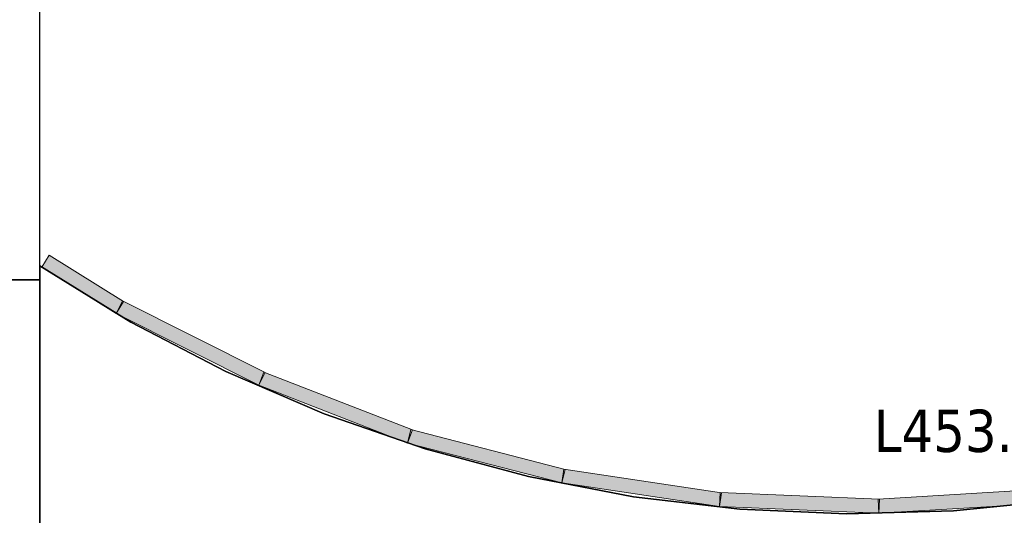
# Model space of a CAD drawing. Header units: metres. Extents: x 391.1 to 427.5, y 12.7 to 28.4.
# Tile 21 of 151: x 409.7 to 413.2, y 21.4 to 23.1. Entities that reach past the tile are written whole.
import ezdxf

# ---------------------------------------------------------------- set-up
doc = ezdxf.new("R2010")
doc.units = ezdxf.units.M
doc.layers.add('01_SUELOS', color=7, linetype='Continuous', lineweight=25, true_color=0x007f00)
for name, color, linetype, lineweight in [('A-DETL-GENF-OTLN', 7, 'Continuous', 18), ('A-WALL-____-MCUT', 7, 'Continuous', 25), ('A-WALL-____-OTLN', 7, 'Continuous', 25), ('E-LITE-EQPM-IDEN', 7, 'Continuous', 30), ('E-LITE-EQPM-OTLN', 7, 'Continuous', 18)]:
    doc.layers.add(name, color=color, linetype=linetype, lineweight=lineweight)
doc.styles.add('Tahoma_4', font='tahoma.ttf', dxfattribs={"height": 0.15})

# ---------------------------------------------------------------- blocks, each defined once
blk = doc.blocks.new('Family - Envans P1-154785-04_ENLLUMENAT_P1')
at = {"layer": 'A-WALL-____-MCUT', "color": 253, "true_color": 0xaaaaaa}
for p, q in [((4.1002, 0.12), (0, 0.12)), ((0, 0.12), (0, 0)), ((4.1002, 0), (4.1002, 0.12)), ((0, 0), (4.1002, 0))]:
    blk.add_line(p, q, dxfattribs=at)
at = {"layer": 'A-WALL-____-OTLN', "color": 253, "true_color": 0xaaaaaa}
for p, q in [((4.1002, 0.12), (0, 0.12)), ((0, 0.12), (0, 0)), ((4.1002, 0), (4.1002, 0.12)), ((0, 0), (4.1002, 0))]:
    blk.add_line(p, q, dxfattribs=at)
at = {"layer": 'A-WALL-____-OTLN', "color": 253, "lineweight": 18, "true_color": 0xaaaaaa}
blk.add_line((0, 0), (4.1002, 0), dxfattribs=at)
blk = doc.blocks.new('Family - Paviment P1-155152-04_ENLLUMENAT_P1')
at = {"layer": '01_SUELOS', "color": 9, "true_color": 0xaad4aa}
for p, q in [((0, 1.4587), (0, 0.4356)), ((0, 0.4356), (0, 1.4587)), ((0.3232, 1.2595), (0, 1.4587)), ((0, 1.4587), (0.3232, 1.2595)), ((0.66, 1.0844), (0.3232, 1.2595)), ((0.3232, 1.2595), (0.66, 1.0844)), ((1.0087, 0.9341), (0.66, 1.0844)), ((0.66, 1.0844), (1.0087, 0.9341)), ((1.3673, 0.8094), (1.0087, 0.9341)), ((1.0087, 0.9341), (1.3673, 0.8094)), ((1.734, 0.7111), (1.3673, 0.8094)), ((1.3673, 0.8094), (1.734, 0.7111)), ((2.1068, 0.6397), (1.734, 0.7111)), ((1.734, 0.7111), (2.1068, 0.6397)), ((2.4839, 0.5954), (2.1068, 0.6397)), ((2.1068, 0.6397), (2.4839, 0.5954)), ((2.8632, 0.5786), (2.4839, 0.5954)), ((2.4839, 0.5954), (2.8632, 0.5786)), ((3.6204, 0.6276), (3.2427, 0.5894)), ((3.2427, 0.5894), (3.6204, 0.6276)), ((3.2427, 0.5894), (2.8632, 0.5786)), ((2.8632, 0.5786), (3.2427, 0.5894))]:
    blk.add_line(p, q, dxfattribs=at)
blk = doc.blocks.new('Family - Envans P1-155168-04_ENLLUMENAT_P1')
at = {"layer": 'A-WALL-____-MCUT', "color": 253, "true_color": 0xaaaaaa}
for p, q in [((1.9498, 0.27), (0, 0.27)), ((0, 0.27), (0, 0)), ((1.9498, 0), (1.9498, 0.27)), ((0, 0), (1.9498, 0))]:
    blk.add_line(p, q, dxfattribs=at)
at = {"layer": 'A-WALL-____-OTLN', "color": 253, "true_color": 0xaaaaaa}
for p, q in [((1.9498, 0.27), (0, 0.27)), ((0, 0.27), (0, 0)), ((1.9498, 0), (1.9498, 0.27)), ((0, 0), (1.9498, 0))]:
    blk.add_line(p, q, dxfattribs=at)
at = {"layer": 'A-WALL-____-OTLN', "color": 253, "lineweight": 18, "true_color": 0xaaaaaa}
blk.add_line((0, 0), (1.9498, 0), dxfattribs=at)
blk = doc.blocks.new('LONDR55-XX_ZZ-ARQ-CAA-M3D-Londres55_ifc-1-04_ENLLUMENAT_P1')
at = {"layer": '01_SUELOS', "color": 253, "lineweight": 18, "true_color": 0xaaaaaa}
blk.add_blockref('Family - Paviment P1-155152-04_ENLLUMENAT_P1', (409.747, 20.8008), dxfattribs=at)
at = {"layer": 'A-WALL-____-OTLN', "color": 253, "lineweight": 18, "true_color": 0xaaaaaa, "rotation": 90}
for name, p in [('Family - Envans P1-155168-04_ENLLUMENAT_P1', (409.747, 22.2096)), ('Family - Envans P1-154785-04_ENLLUMENAT_P1', (409.747, 18.1095))]:
    blk.add_blockref(name, p, dxfattribs=at)
blk = doc.blocks.new('ZYR_06_02_05 Tira Led - Tira Led 03-877014-04_ENLLUMENAT_P1')
at = {"layer": 'A-DETL-GENF-OTLN', "true_color": 0x00c400}
blk.add_hatch(color=92, dxfattribs=at).paths.add_polyline_path([(-0.2831, -0.025), (0.2831, -0.025), (0.2831, 0.025), (-0.2831, 0.025)])
at = {"layer": 'A-DETL-GENF-OTLN', "color": 92, "true_color": 0x00c400}
for p, q in [((0.2831, 0.025), (-0.2831, 0.025)), ((-0.2831, 0.025), (-0.2831, -0.025)), ((-0.2831, 0.025), (0.2831, 0.025)), ((-0.2831, -0.025), (-0.2831, 0.025)), ((0.2831, -0.025), (0.2831, 0.025)), ((0.2831, 0.025), (0.2831, -0.025)), ((-0.2831, -0.025), (0.2831, -0.025)), ((0.2831, -0.025), (-0.2831, -0.025))]:
    blk.add_line(p, q, dxfattribs=at)
at = {"layer": 'E-LITE-EQPM-OTLN', "color": 92, "true_color": 0x00c400}
for p, q in [((0.2831, 0.025), (-0.2831, 0.025)), ((-0.2831, 0.025), (-0.2831, -0.025)), ((-0.2831, -0.025), (-0.2831, 0.025)), ((-0.2831, 0.025), (0.2831, 0.025)), ((0.2831, -0.025), (0.2831, 0.025)), ((0.2831, 0.025), (0.2831, -0.025)), ((-0.2831, -0.025), (0.2831, -0.025)), ((0.2831, -0.025), (-0.2831, -0.025))]:
    blk.add_line(p, q, dxfattribs=at)
blk = doc.blocks.new('ZYR_06_02_05 Tira Led - Tira Led 03-877050-04_ENLLUMENAT_P1')
at = {"layer": 'A-DETL-GENF-OTLN', "true_color": 0x00c400}
blk.add_hatch(color=92, dxfattribs=at).paths.add_polyline_path([(0.1556, -0.025), (0.1556, 0.025), (-0.1556, 0.025), (-0.1556, -0.025)])
at = {"layer": 'A-DETL-GENF-OTLN', "color": 92, "true_color": 0x00c400}
for p, q in [((0.1556, 0.025), (-0.1556, 0.025)), ((-0.1556, 0.025), (-0.1556, -0.025)), ((-0.1556, 0.025), (0.1556, 0.025)), ((-0.1556, -0.025), (-0.1556, 0.025)), ((0.1556, -0.025), (0.1556, 0.025)), ((0.1556, 0.025), (0.1556, -0.025)), ((-0.1556, -0.025), (0.1556, -0.025)), ((0.1556, -0.025), (-0.1556, -0.025))]:
    blk.add_line(p, q, dxfattribs=at)
at = {"layer": 'E-LITE-EQPM-OTLN', "color": 92, "true_color": 0x00c400}
for p, q in [((0.1556, 0.025), (-0.1556, 0.025)), ((-0.1556, 0.025), (-0.1556, -0.025)), ((-0.1556, -0.025), (-0.1556, 0.025)), ((-0.1556, 0.025), (0.1556, 0.025)), ((0.1556, -0.025), (0.1556, 0.025)), ((0.1556, 0.025), (0.1556, -0.025)), ((-0.1556, -0.025), (0.1556, -0.025)), ((0.1556, -0.025), (-0.1556, -0.025))]:
    blk.add_line(p, q, dxfattribs=at)

msp = doc.modelspace()

# ---------------------------------------------------------------- block references
at = {"lineweight": 5}
msp.add_blockref('LONDR55-XX_ZZ-ARQ-CAA-M3D-Londres55_ifc-1-04_ENLLUMENAT_P1', (0, 0), dxfattribs=at)
at = {"layer": 'A-DETL-GENF-OTLN', "color": 92, "true_color": 0x00c400}
for name, p, rotation in [('ZYR_06_02_05 Tira Led - Tira Led 03-877050-04_ENLLUMENAT_P1', (409.8991, 22.1941), 328.0629335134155), ('ZYR_06_02_05 Tira Led - Tira Led 03-877014-04_ENLLUMENAT_P1', (410.282, 21.9858), 333.3037631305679), ('ZYR_06_02_05 Tira Led - Tira Led 03-877014-04_ENLLUMENAT_P1', (410.7966, 21.757), 338.7504597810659), ('ZYR_06_02_05 Tira Led - Tira Led 03-877014-04_ENLLUMENAT_P1', (411.3317, 21.5844), 345.5053964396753), ('ZYR_06_02_05 Tira Led - Tira Led 03-877014-04_ENLLUMENAT_P1', (411.8831, 21.4721), 351.461392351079), ('ZYR_06_02_05 Tira Led - Tira Led 03-877014-04_ENLLUMENAT_P1', (413.0061, 21.424), 3.457434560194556), ('ZYR_06_02_05 Tira Led - Tira Led 03-877014-04_ENLLUMENAT_P1', (412.4432, 21.4186), 357.6346420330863)]:
    msp.add_blockref(name, p, dxfattribs=dict(at, rotation=rotation))

# ---------------------------------------------------------------- texts
at = {"layer": 'E-LITE-EQPM-IDEN', "insert": (412.7068, 21.7495), "char_height": 0.15, "width": 0.721519, "attachment_point": 1, "style": 'Tahoma_4'}
msp.add_mtext('L453.2', dxfattribs=at)

doc.saveas('drawing.dxf')
